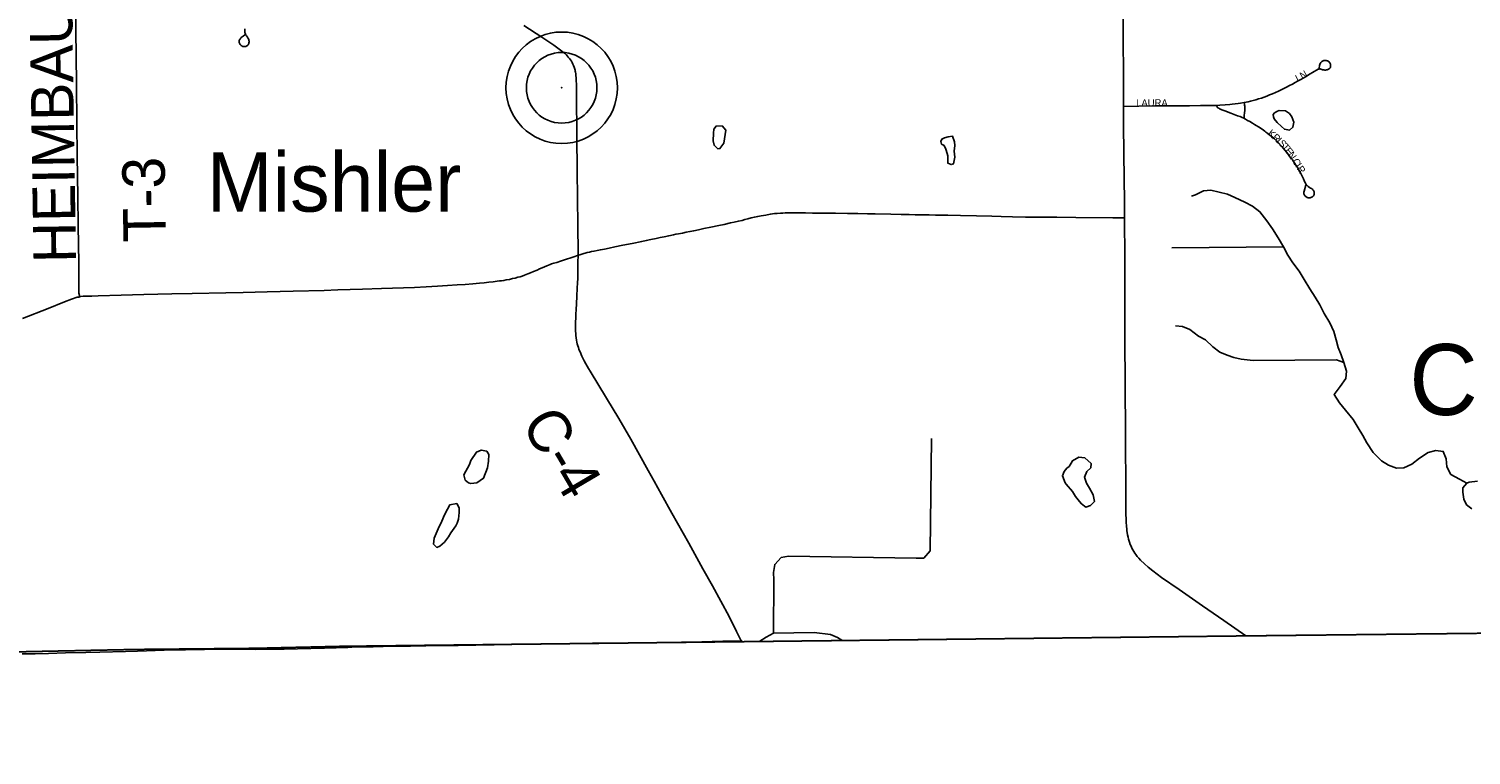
# Model space of a CAD drawing. Header units: feet. Extents: x 2113747 to 2516209, y 960708 to 1356798.
# Tile 7 of 253: x 2278979 to 2289153, y 1089893 to 1095012. Entities that reach past the tile are written whole.
import ezdxf

# ---------------------------------------------------------------- set-up
doc = ezdxf.new("R2010")
doc.units = ezdxf.units.FT
doc.header["$LTSCALE"] = 50
doc.header["$MEASUREMENT"] = 0
doc.linetypes.add('OhDOT_USTN3', pattern=[0.22, 0.165, -0.055])
for name, color, linetype in [('0_Xref', 7, 'Continuous'), ('GM_X_Adjacent_County', 251, 'OhDOT_USTN3'), ('GM_X_County', 251, 'OhDOT_USTN3'), ('GM_X_County_Road', 3, 'Continuous'), ('GM_X_County_Road_Text', 3, 'Continuous'), ('GM_X_Major_Lake', 5, 'Continuous'), ('GM_X_Major_Lake_Text', 5, 'Continuous'), ('GM_X_Minor_Lake', 5, 'Continuous'), ('GM_X_Minor_River', 5, 'Continuous'), ('GM_X_State_Route', 1, 'Continuous'), ('GM_X_Township', 251, 'OhDOT_USTN3'), ('GM_X_Township_Road', 4, 'Continuous'), ('GM_X_Township_Road_Text', 4, 'Continuous'), ('GM_X_Township_Subdivision', 4, 'Continuous'), ('GM_X_Township_Subdivision_Text', 4, 'Continuous'), ('GM_X_Unincorporated', 1, 'Continuous'), ('GM_X_Unincorporated_Location', 2, 'Continuous'), ('GM_X_Unincorporated_Text', 251, 'Continuous')]:
    doc.layers.add(name, color=color, linetype=linetype)
doc.styles.add('Styledgn030', font='dgn030.shx')
doc.styles.add('Styledgn031', font='dgn031.shx')

# ---------------------------------------------------------------- blocks, each defined once
blk = doc.blocks.new('Unicorp10')
at = {"layer": 'GM_X_Unincorporated'}
for radius in [393, 249]:
    blk.add_circle((0, 0), radius, dxfattribs=at)
blk = doc.blocks.new('POR')
at = {"layer": 'GM_X_Adjacent_County', "flags": 128}
blk.add_lwpolyline([(2346501, 996686), (2346283, 996665), (2345680, 996660), (2344145, 996646), (2344130, 996649), (2344060, 996659), (2344005, 996663), (2343946, 996664), (2343923, 996665), (2343899, 996665), (2343806, 996663), (2343772, 996662), (2343731, 996662), (2343640, 996661), (2343440, 996660), (2343358, 996661), (2343347, 996661), (2343337, 996662), (2343275, 996668), (2343254, 996670), (2343129, 996670), (2342883, 996665), (2342703, 996664), (2342492, 996666), (2342051, 996672), (2342025, 996674), (2342005, 996677), (2341988, 996683), (2338743, 996679), (2335510, 996692), (2333434, 996701), (2332100, 996700), (2329181, 996697), (2329152, 995411), (2329124, 994175), (2326840, 994249), (2326566, 994258), (2323302, 994364), (2318495, 994521), (2318418, 991580), (2318389, 990457), (2318357, 989169), (2318255, 985163), (2318188, 982547), (2318166, 981646), (2318061, 978159), (2317909, 973125), (2317887, 972409), (2317774, 968635), (2317750, 967874), (2315491, 967887), (2314260, 967896), (2311196, 967914), (2309088, 967943), (2307368, 967969), (2304256, 968014), (2303811, 968017), (2303354, 968019), (2303003, 968024), (2302648, 968030), (2302233, 968036), (2301830, 968022), (2300402, 968044), (2300069, 968049), (2297101, 968095), (2296592, 968103), (2292919, 968108), (2288216, 968150), (2287501, 968160), (2286951, 968168), (2285626, 968187), (2280722, 968218), (2272659, 968235), (2270238, 968238), (2265711, 968240), (2264331, 968240), (2260640, 968285), (2260946, 968539), (2261456, 968823), (2262477, 969650), (2262984, 969822), (2263502, 969934), (2264011, 970226), (2264085, 970742), (2263732, 971249), (2263225, 971652), (2263021, 971730), (2262781, 971821), (2262721, 971844), (2262214, 971872), (2261703, 971959), (2260105, 972490), (2259584, 972510), (2259079, 972653), (2258559, 972903), (2258050, 972955), (2257525, 973068), (2256998, 973008), (2256626, 972503), (2255796, 970471), (2255025, 968928), (2254521, 968572), (2253837, 968476), (2253355, 968407), (2252800, 968322), (2251259, 968089), (2245496, 967220), (2243670, 966925), (2240387, 966394), (2235785, 965650), (2235507, 965607), (2232817, 965186), (2232372, 965117), (2231408, 964969), (2231146, 964928), (2230233, 964788), (2224423, 963889), (2224410, 963887), (2223431, 963729), (2220392, 963239), (2216348, 962587), (2213677, 962155), (2211388, 961785), (2205329, 960811), (2204689, 960708), (2204662, 968294), (2204646, 972822), (2204646, 972877), (2204618, 980822), (2204600, 985576), (2204621, 987650), (2204548, 994125), (2204539, 995545), (2204528, 997304), (2204524, 998046), (2204498, 1002246), (2204460, 1006231), (2204446, 1007585), (2204396, 1012421), (2204391, 1012891), (2204405, 1018278), (2204394, 1019758), (2204396, 1020517), (2204379, 1020841), (2204391, 1021803), (2204388, 1022494), (2204388, 1022770), (2204388, 1022837), (2204387, 1023044), (2204303, 1026249), (2204359, 1029499), (2204344, 1030439), (2204262, 1034310), (2204255, 1035776), (2204229, 1040690), (2204199, 1046565), (2204184, 1049044), (2204131, 1055650), (2204109, 1058317), (2204108, 1058407), (2204102, 1059211), (2204097, 1059892), (2204085, 1062073), (2204074, 1062671), (2204592, 1062652), (2205426, 1062621), (2210448, 1062486), (2212077, 1062442), (2214252, 1062298), (2216024, 1062234), (2218716, 1062135), (2224371, 1061928), (2226221, 1061860), (2226856, 1061837), (2228638, 1061772), (2234873, 1061544), (2237828, 1061436), (2239174, 1061390), (2240259, 1061347), (2240479, 1061338), (2245773, 1061157), (2247613, 1061077), (2251064, 1060965), (2252022, 1060939), (2254917, 1060860), (2259350, 1060738), (2259905, 1060723), (2262069, 1060670), (2262468, 1060662), (2262494, 1060660), (2262578, 1060658), (2262905, 1060648), (2263523, 1060622), (2264179, 1060605), (2264764, 1060590), (2266030, 1060558), (2267009, 1060529), (2267105, 1064278), (2267119, 1064405), (2267123, 1064546), (2267218, 1067680), (2267224, 1068546), (2267310, 1072879), (2267407, 1076551), (2267570, 1083741), (2267583, 1084035), (2267594, 1084592), (2267628, 1085890), (2267674, 1087762), (2267760, 1089304), (2267778, 1090418), (2268200, 1090405), (2270733, 1090435), (2271751, 1090471), (2272585, 1090487), (2273842, 1090511), (2274067, 1090515), (2275300, 1090545), (2275354, 1090544), (2275965, 1090561), (2276111, 1090564), (2279737, 1090638), (2280571, 1090646), (2281184, 1090660), (2283974, 1090692), (2287536, 1090733), (2291695, 1090779), (2294190, 1090795), (2294565, 1090800), (2298147, 1090820), (2299145, 1090827), (2299895, 1090831), (2301402, 1090840), (2307056, 1090903), (2313863, 1090917), (2318107, 1090974), (2324108, 1091056), (2326732, 1091091), (2326938, 1091094), (2328615, 1091117), (2328725, 1091118), (2331837, 1091161), (2333216, 1091180), (2335157, 1091206), (2341799, 1091296), (2342697, 1091308), (2345661, 1091348), (2348514, 1091386), (2352195, 1091435), (2355371, 1091477), (2358848, 1091522), (2358880, 1089100), (2358989, 1081862), (2359077, 1075795), (2359100, 1074264), (2359117, 1073113), (2359120, 1072859), (2359123, 1070999), (2359121, 1070553), (2359149, 1069014), (2359151, 1068908), (2359157, 1068672), (2359167, 1068297), (2359175, 1067907), (2359177, 1067589), (2359186, 1066908), (2359192, 1066862), (2359197, 1066642), (2359199, 1066419), (2359201, 1066097), (2359204, 1065780), (2359209, 1065466), (2359220, 1064937), (2359220, 1064806), (2359227, 1064612), (2359227, 1064330), (2359261, 1063309), (2359263, 1063113), (2359267, 1062870), (2359287, 1061492), (2359309, 1060000), (2359372, 1054688), (2359375, 1054438), (2359384, 1053642), (2359405, 1051846), (2359411, 1051373), (2359435, 1049379), (2359498, 1044029), (2359500, 1043884), (2359531, 1041219), (2359561, 1038682), (2359563, 1038569), (2359598, 1035611), (2359633, 1032629), (2359687, 1028035), (2359700, 1026946), (2359745, 1022879), (2359781, 1019525), (2359871, 1011833), (2360041, 1004528), (2360047, 1003475), (2360075, 1000767), (2360086, 1000743), (2360092, 1000724), (2360095, 1000700), (2360092, 1000665), (2360090, 1000651), (2360085, 1000617), (2360080, 1000554), (2360079, 1000500), (2360082, 1000454), (2360084, 1000441), (2360087, 1000429), (2360088, 1000406), (2360088, 1000358), (2360097, 998033), (2360102, 996698), (2359652, 996691), (2358952, 996686), (2358943, 996687), (2358419, 996691), (2358033, 996691), (2357318, 996684), (2357119, 996682), (2357033, 996681), (2356729, 996679), (2356356, 996674), (2355850, 996669), (2355636, 996665), (2355399, 996667), (2355207, 996668), (2354923, 996669), (2354630, 996666), (2354311, 996664), (2353876, 996661), (2353810, 996664), (2353790, 996667), (2353730, 996667), (2353580, 996667), (2353354, 996664), (2353227, 996661), (2352936, 996661), (2352543, 996665), (2351984, 996653), (2350868, 996644), (2350165, 996644), (2349779, 996645), (2349617, 996647), (2349487, 996647), (2349403, 996652), (2349327, 996658), (2349265, 996660), (2349206, 996662), (2349161, 996661), (2349080, 996658), (2348736, 996661), (2347330, 996649), (2347068, 996654), (2346837, 996655), (2346771, 996660), (2346660, 996673), (2346582, 996686), (2346523, 996692), (2346501, 996686)], dxfattribs=at)
at = {"layer": 'GM_X_County', "flags": 128}
blk.add_lwpolyline([(2353397, 1222451), (2356858, 1222526), (2358764, 1222568), (2364180, 1222723), (2365829, 1222755), (2369645, 1222836), (2372194, 1222881), (2374472, 1222924), (2379690, 1223029), (2379735, 1219826), (2379742, 1219374), (2379833, 1216178), (2380014, 1209139), (2380003, 1203413), (2380022, 1202249), (2380179, 1195356), (2380181, 1194352), (2380359, 1187412), (2380412, 1186569), (2380419, 1184193), (2380463, 1181823), (2380682, 1170163), (2380746, 1166807), (2380771, 1165044), (2380824, 1161382), (2380824, 1161039), (2380878, 1157552), (2380892, 1156694), (2381026, 1152330), (2381034, 1152023), (2381158, 1145150), (2381235, 1140057), (2381269, 1137568), (2381334, 1132856), (2381336, 1132676), (2381343, 1132210), (2381380, 1130882), (2381388, 1130504), (2381409, 1129491), (2381422, 1128859), (2381524, 1123853), (2381544, 1122872), (2381624, 1118858), (2381679, 1116097), (2382044, 1104151), (2382074, 1096083), (2382125, 1091787), (2380307, 1091766), (2379221, 1091753), (2378988, 1091751), (2374063, 1091696), (2368829, 1091637), (2365146, 1091594), (2364291, 1091584), (2363494, 1091575), (2360811, 1091544), (2360599, 1091542), (2358848, 1091522), (2355371, 1091477), (2352195, 1091435), (2348514, 1091386), (2345661, 1091348), (2342697, 1091308), (2341799, 1091296), (2335157, 1091206), (2333216, 1091180), (2331837, 1091161), (2328725, 1091118), (2328615, 1091117), (2326938, 1091094), (2326732, 1091091), (2324108, 1091056), (2318107, 1090974), (2313863, 1090917), (2307056, 1090903), (2301402, 1090840), (2299895, 1090831), (2299145, 1090827), (2298147, 1090820), (2294565, 1090800), (2294190, 1090795), (2291695, 1090779), (2287536, 1090733), (2283974, 1090692), (2281184, 1090660), (2280571, 1090646), (2279737, 1090638), (2276111, 1090564), (2275965, 1090561), (2275354, 1090544), (2275300, 1090545), (2274067, 1090515), (2274049, 1092053), (2274045, 1093010), (2274019, 1094549), (2274003, 1096382), (2273944, 1101977), (2273923, 1103969), (2273928, 1105260), (2273895, 1107881), (2273890, 1108659), (2273892, 1109492), (2273890, 1109708), (2273889, 1109866), (2273885, 1110318), (2273884, 1110420), (2273881, 1110748), (2273878, 1111173), (2273872, 1111794), (2273868, 1112294), (2273861, 1113069), (2273860, 1113281), (2273857, 1113575), (2273857, 1113636), (2273852, 1114201), (2273851, 1114281), (2273848, 1114656), (2273845, 1115019), (2273878, 1116829), (2273877, 1118817), (2273859, 1119170), (2273866, 1121327), (2273809, 1124393), (2273800, 1125028), (2273794, 1125938), (2273794, 1126045), (2273791, 1126395), (2273784, 1127599), (2273782, 1127896), (2273782, 1128013), (2273776, 1128908), (2273762, 1131307), (2273735, 1134958), (2273727, 1137672), (2273708, 1143906), (2273707, 1144117), (2273652, 1147706), (2273648, 1148193), (2273645, 1148717), (2273636, 1149823), (2273632, 1150488), (2273596, 1155295), (2273585, 1158808), (2273560, 1160546), (2273539, 1163372), (2273486, 1167056), (2273465, 1168621), (2273462, 1168895), (2273426, 1173044), (2273428, 1173104), (2273415, 1174720), (2273392, 1176176), (2273394, 1176620), (2273384, 1177023), (2273358, 1177776), (2273351, 1179125), (2273359, 1179654), (2273321, 1182083), (2273216, 1187364), (2273164, 1190519), (2273176, 1191453), (2273228, 1192712), (2273152, 1195400), (2273193, 1198453), (2273071, 1206556), (2272991, 1215563), (2272975, 1216501), (2272977, 1217406), (2272968, 1218487), (2272962, 1219225), (2272959, 1219527), (2272955, 1219996), (2272952, 1220381), (2272949, 1220734), (2272946, 1221095), (2272941, 1221646), (2274226, 1221624), (2276584, 1221584), (2279436, 1221567), (2287284, 1221586), (2287634, 1221587), (2288155, 1221588), (2289133, 1221589), (2291838, 1221592), (2294724, 1221588), (2295595, 1221591), (2298613, 1221605), (2299175, 1221609), (2303374, 1221676), (2308426, 1221766), (2313088, 1221841), (2315600, 1221874), (2319071, 1221920), (2326584, 1222061), (2327982, 1222076), (2333341, 1222133), (2335682, 1222157), (2338510, 1222201), (2341239, 1222245), (2343737, 1222286), (2344324, 1222288), (2349300, 1222361), (2350843, 1222395), (2353397, 1222451)], dxfattribs=at)
at = {"layer": 'GM_X_County_Road', "flags": 128}
for points in [[(2282854, 1093416), (2282854, 1093438), (2282851, 1093623), (2282849, 1093820), (2282847, 1094008), (2282845, 1094255), (2282845, 1094338), (2282843, 1094465), (2282843, 1094573), (2282843, 1094601), (2282842, 1094627), (2282841, 1094641), (2282840, 1094656), (2282840, 1094668), (2282838, 1094683), (2282837, 1094696), (2282836, 1094706), (2282834, 1094713), (2282833, 1094720), (2282830, 1094729), (2282828, 1094736), (2282825, 1094743), (2282821, 1094753), (2282817, 1094763), (2282811, 1094774), (2282806, 1094784), (2282799, 1094794), (2282792, 1094804), (2282784, 1094813), (2282777, 1094821), (2282771, 1094829), (2282764, 1094835), (2282751, 1094846), (2282740, 1094855), (2282683, 1094897), (2282598, 1094954), (2282471, 1095037)], [(2284003, 1090698), (2283972, 1090764), (2283920, 1090871), (2283802, 1091085), (2283734, 1091205), (2283634, 1091386), (2283515, 1091598), (2283442, 1091729), (2283390, 1091823), (2283348, 1091898), (2283225, 1092119), (2283140, 1092266), (2283054, 1092408), (2282939, 1092599), (2282927, 1092619), (2282909, 1092651), (2282897, 1092672), (2282887, 1092691), (2282880, 1092705), (2282875, 1092717), (2282870, 1092730), (2282864, 1092743), (2282860, 1092755), (2282857, 1092765), (2282852, 1092778), (2282848, 1092791), (2282845, 1092804), (2282842, 1092818), (2282840, 1092834), (2282838, 1092850), (2282837, 1092864), (2282835, 1092881), (2282835, 1092896), (2282835, 1092911), (2282835, 1092927), (2282836, 1092947), (2282837, 1092973), (2282838, 1093001), (2282839, 1093034), (2282842, 1093075), (2282845, 1093129), (2282848, 1093184), (2282850, 1093221), (2282852, 1093253), (2282853, 1093284), (2282853, 1093315), (2282853, 1093365), (2282854, 1093416)], [(2280579, 1090638), (2280691, 1090639), (2280780, 1090640), (2280874, 1090642), (2281065, 1090647), (2281229, 1090652)], [(2281229, 1090652), (2281257, 1090653), (2281407, 1090657), (2281549, 1090660), (2281672, 1090662), (2281780, 1090663), (2281894, 1090665), (2282008, 1090666), (2282133, 1090668), (2282261, 1090670), (2282385, 1090674), (2282493, 1090676), (2282641, 1090678), (2282797, 1090680), (2282955, 1090681), (2283100, 1090682), (2283280, 1090684), (2283451, 1090687), (2283583, 1090689), (2283727, 1090692), (2283800, 1090693), (2283875, 1090695), (2283920, 1090696), (2283968, 1090697), (2284003, 1090698), (2284011, 1090699)], [(2278932, 1090606), (2279024, 1090608), (2279118, 1090610), (2279237, 1090613), (2279382, 1090616), (2279480, 1090618), (2279660, 1090624), (2279745, 1090626)], [(2279745, 1090626), (2279933, 1090632), (2280084, 1090635), (2280218, 1090637), (2280322, 1090639), (2280454, 1090639), (2280579, 1090638)]]:
    blk.add_lwpolyline(points, dxfattribs=at)
at = {"layer": 'GM_X_Major_Lake', "flags": 128}
blk.add_lwpolyline([(2289197, 1091823), (2289139, 1091818), (2289122, 1091810), (2289095, 1091776), (2289095, 1091746), (2289101, 1091696), (2289121, 1091658), (2289159, 1091628)], dxfattribs=at)
at = {"layer": 'GM_X_Minor_Lake'}
for p, q in [((2287787, 1094433), (2287767, 1094421)), ((2283809, 1094278), (2283807, 1094224)), ((2285450, 1094157), (2285462, 1094116)), ((2282087, 1091941), (2282048, 1091868)), ((2286296, 1091802), (2286341, 1091750)), ((2281955, 1091460), (2281992, 1091508))]:
    blk.add_line(p, q, dxfattribs=at)
at = {"layer": 'GM_X_Minor_Lake', "flags": 128}
for points in [[(2287767, 1094421), (2287757, 1094409), (2287758, 1094391), (2287764, 1094377), (2287784, 1094353), (2287816, 1094325), (2287836, 1094305), (2287872, 1094299), (2287896, 1094319), (2287902, 1094355), (2287889, 1094391), (2287873, 1094415), (2287843, 1094435), (2287799, 1094437), (2287787, 1094433)], [(2283807, 1094224), (2283813, 1094192), (2283840, 1094166), (2283854, 1094168), (2283881, 1094207), (2283887, 1094237), (2283895, 1094299), (2283869, 1094329), (2283827, 1094327), (2283811, 1094304), (2283809, 1094278)], [(2285462, 1094116), (2285462, 1094065), (2285486, 1094055), (2285502, 1094061), (2285510, 1094107), (2285507, 1094151), (2285511, 1094189), (2285509, 1094215), (2285495, 1094255), (2285463, 1094251), (2285439, 1094245), (2285419, 1094235), (2285413, 1094218), (2285417, 1094200), (2285437, 1094189), (2285447, 1094163), (2285450, 1094157)], [(2282048, 1091868), (2282056, 1091832), (2282080, 1091812), (2282096, 1091808), (2282140, 1091813), (2282187, 1091845), (2282215, 1091917), (2282221, 1091965), (2282223, 1092013), (2282209, 1092035), (2282171, 1092043), (2282137, 1092029), (2282097, 1091969), (2282087, 1091941)], [(2282087, 1091941), (2282097, 1091969), (2282137, 1092029), (2282171, 1092043), (2282209, 1092035), (2282223, 1092013), (2282221, 1091965), (2282215, 1091917), (2282187, 1091845), (2282140, 1091813), (2282096, 1091808), (2282080, 1091812), (2282056, 1091832), (2282048, 1091868), (2282048, 1091869)], [(2286341, 1091750), (2286363, 1091716), (2286391, 1091680), (2286405, 1091664), (2286435, 1091640), (2286469, 1091652), (2286497, 1091681), (2286486, 1091727), (2286462, 1091775), (2286440, 1091809), (2286426, 1091851), (2286442, 1091893), (2286470, 1091917), (2286472, 1091949), (2286427, 1091989), (2286385, 1091992), (2286342, 1091968), (2286332, 1091950), (2286318, 1091928), (2286302, 1091916), (2286282, 1091892), (2286270, 1091862), (2286290, 1091812), (2286296, 1091802)], [(2281992, 1091508), (2282001, 1091528), (2282011, 1091556), (2282015, 1091604), (2282015, 1091636), (2281998, 1091666), (2281949, 1091658), (2281933, 1091627), (2281911, 1091587), (2281893, 1091543), (2281867, 1091487), (2281838, 1091423), (2281834, 1091379), (2281858, 1091357), (2281878, 1091365), (2281912, 1091395), (2281940, 1091431), (2281955, 1091460)]]:
    blk.add_lwpolyline(points, dxfattribs=at)
at = {"layer": 'GM_X_Minor_River', "flags": 128}
for points in [[(2289122, 1091810), (2289071, 1091838), (2289009, 1091872), (2288982, 1091924), (2288976, 1091982), (2288956, 1092034), (2288904, 1092041), (2288850, 1092027), (2288790, 1091987), (2288735, 1091944), (2288679, 1091918), (2288627, 1091916), (2288571, 1091936), (2288521, 1091967), (2288461, 1092027), (2288418, 1092093), (2288390, 1092147), (2288356, 1092201), (2288320, 1092259), (2288266, 1092324), (2288225, 1092376), (2288187, 1092436), (2288229, 1092491), (2288269, 1092547), (2288274, 1092599), (2288256, 1092661), (2288236, 1092715), (2288214, 1092767), (2288200, 1092819), (2288185, 1092879), (2288157, 1092941), (2288117, 1093005), (2288085, 1093067), (2288053, 1093122), (2288016, 1093180), (2287976, 1093246), (2287940, 1093304), (2287896, 1093364), (2287860, 1093416), (2287829, 1093476), (2287793, 1093538), (2287753, 1093602), (2287713, 1093659), (2287663, 1093723), (2287610, 1093763), (2287556, 1093791), (2287486, 1093824), (2287434, 1093846), (2287318, 1093874), (2287266, 1093871), (2287209, 1093843), (2287181, 1093833)], [(2287829, 1093476), (2287041, 1093469)], [(2288256, 1092661), (2288204, 1092679), (2287615, 1092675), (2287532, 1092685), (2287480, 1092696), (2287433, 1092713), (2287381, 1092733), (2287331, 1092772), (2287279, 1092820), (2287229, 1092846), (2287169, 1092892), (2287117, 1092913), (2287067, 1092919)], [(2284135, 1090696), (2284180, 1090724), (2284231, 1090752), (2284234, 1091128), (2284232, 1091180), (2284241, 1091237), (2284287, 1091287), (2284339, 1091295), (2285238, 1091282), (2285292, 1091282), (2285336, 1091332), (2285346, 1092125)], [(2284231, 1090752), (2284520, 1090757), (2284633, 1090744), (2284683, 1090722), (2284715, 1090703)]]:
    blk.add_lwpolyline(points, dxfattribs=at)
at = {"layer": 'GM_X_State_Route', "flags": 128}
blk.add_lwpolyline([(2287564, 1090734), (2287409, 1090842), (2287258, 1090946), (2287093, 1091060), (2286970, 1091146), (2286909, 1091191), (2286874, 1091218), (2286848, 1091241), (2286821, 1091268), (2286809, 1091281), (2286798, 1091294), (2286789, 1091307), (2286781, 1091317), (2286773, 1091328), (2286767, 1091339), (2286760, 1091351), (2286754, 1091365), (2286749, 1091378), (2286743, 1091393), (2286740, 1091402), (2286736, 1091416), (2286733, 1091429), (2286729, 1091446), (2286726, 1091461), (2286725, 1091473), (2286724, 1091487), (2286722, 1091505), (2286720, 1091537), (2286719, 1091559), (2286718, 1091590), (2286718, 1091638), (2286718, 1091852), (2286716, 1092036), (2286714, 1092214), (2286712, 1092452), (2286711, 1092881), (2286710, 1093044), (2286710, 1093178), (2286710, 1093393), (2286708, 1093680), (2286707, 1093792), (2286704, 1094129), (2286702, 1094342), (2286701, 1094466), (2286700, 1094743), (2286699, 1094887), (2286698, 1095196)], dxfattribs=at)
at = {"layer": 'GM_X_Township', "flags": 128}
blk.add_lwpolyline([(2273939, 1118799), (2275473, 1118800), (2276682, 1118792), (2278026, 1118784), (2278095, 1118774), (2278181, 1118783), (2279102, 1118777), (2279390, 1118776), (2284462, 1118744), (2286495, 1118732), (2291590, 1118700), (2291694, 1118700), (2298613, 1118657), (2299080, 1118654), (2299073, 1112956), (2299072, 1110035), (2299092, 1106995), (2299110, 1104924), (2299110, 1104784), (2299121, 1100750), (2299131, 1096372), (2299145, 1090827), (2298147, 1090820), (2294565, 1090800), (2294190, 1090795), (2291695, 1090779), (2287536, 1090733), (2283974, 1090692), (2281184, 1090660), (2280571, 1090646), (2279737, 1090638), (2276111, 1090564), (2275965, 1090561), (2275354, 1090544), (2275300, 1090545), (2274067, 1090515), (2274049, 1092053), (2274045, 1093010), (2274019, 1094549), (2274003, 1096382), (2273944, 1101977), (2273923, 1103969), (2273928, 1105260), (2273895, 1107881), (2273890, 1108659), (2273892, 1109492), (2273890, 1109708), (2273889, 1109866), (2273885, 1110318), (2273884, 1110420), (2273881, 1110748), (2273878, 1111173), (2273872, 1111794), (2273868, 1112294), (2273861, 1113069), (2273860, 1113281), (2273857, 1113575), (2273857, 1113636), (2273852, 1114201), (2273851, 1114281), (2273848, 1114656), (2273845, 1115019), (2273878, 1116829), (2273877, 1118817), (2273939, 1118799)], dxfattribs=at)
at = {"layer": 'GM_X_Township_Road', "flags": 128}
for points in [[(2279337, 1093123), (2279336, 1093133), (2279333, 1093148), (2279332, 1093157), (2279332, 1093165), (2279332, 1093178), (2279331, 1093364), (2279327, 1093623), (2279325, 1093831), (2279320, 1094118), (2279318, 1094348), (2279316, 1094624), (2279313, 1094819), (2279310, 1095000), (2279308, 1095197), (2279305, 1095409), (2279303, 1095589)], [(2283954, 1093650), (2283955, 1093650), (2283985, 1093657), (2284010, 1093662), (2284031, 1093668), (2284052, 1093673), (2284074, 1093679), (2284098, 1093685), (2284121, 1093690), (2284146, 1093695), (2284177, 1093700), (2284209, 1093705), (2284224, 1093708), (2284240, 1093710), (2284257, 1093711), (2284282, 1093714), (2284298, 1093714), (2284315, 1093715), (2284330, 1093716), (2284349, 1093716), (2284387, 1093716), (2284417, 1093715), (2284458, 1093715), (2284506, 1093714), (2284602, 1093713), (2284670, 1093713), (2284753, 1093711), (2284827, 1093710), (2284896, 1093709), (2284950, 1093708), (2285060, 1093706), (2285132, 1093704), (2285188, 1093703), (2285232, 1093702), (2285276, 1093702), (2285331, 1093701), (2285375, 1093700), (2285417, 1093699), (2285461, 1093699), (2285551, 1093697), (2285663, 1093694), (2285772, 1093691), (2285837, 1093689), (2285919, 1093688), (2286010, 1093686), (2286231, 1093684), (2286364, 1093683), (2286626, 1093681), (2286680, 1093680), (2286708, 1093680)], [(2282854, 1093416), (2282867, 1093420), (2282881, 1093425), (2282893, 1093429), (2282904, 1093432), (2282918, 1093435), (2282934, 1093439), (2282948, 1093442), (2282967, 1093446), (2282988, 1093450), (2283011, 1093455), (2283040, 1093460), (2283074, 1093467), (2283112, 1093475), (2283170, 1093487), (2283236, 1093500), (2283303, 1093514), (2283335, 1093520), (2283366, 1093527), (2283405, 1093535), (2283433, 1093541), (2283461, 1093547), (2283493, 1093554), (2283526, 1093560), (2283543, 1093564), (2283562, 1093568), (2283591, 1093573), (2283617, 1093578), (2283642, 1093583), (2283670, 1093589), (2283703, 1093596), (2283740, 1093604), (2283790, 1093614), (2283846, 1093626), (2283885, 1093634), (2283928, 1093644), (2283954, 1093650)], [(2281333, 1093178), (2281467, 1093182), (2281700, 1093190), (2281782, 1093194), (2281861, 1093198), (2281932, 1093202), (2282001, 1093207), (2282058, 1093211), (2282112, 1093215), (2282159, 1093219), (2282192, 1093222), (2282224, 1093226), (2282254, 1093229), (2282284, 1093233), (2282299, 1093235), (2282314, 1093237), (2282329, 1093239), (2282347, 1093242), (2282369, 1093246), (2282392, 1093252), (2282409, 1093256), (2282429, 1093261), (2282444, 1093265), (2282460, 1093270), (2282475, 1093275), (2282487, 1093280), (2282499, 1093285), (2282518, 1093292), (2282538, 1093301), (2282564, 1093312), (2282582, 1093320), (2282600, 1093328), (2282616, 1093335), (2282632, 1093342), (2282644, 1093347), (2282657, 1093351), (2282667, 1093355), (2282683, 1093360), (2282703, 1093366), (2282729, 1093375), (2282750, 1093381), (2282772, 1093388), (2282802, 1093398), (2282830, 1093408), (2282854, 1093416)], [(2278935, 1092971), (2279115, 1093042), (2279232, 1093088), (2279281, 1093107), (2279295, 1093112), (2279307, 1093116), (2279320, 1093120), (2279332, 1093122), (2279337, 1093123)], [(2279337, 1093123), (2279347, 1093125), (2279362, 1093127), (2279379, 1093128), (2279397, 1093128), (2279423, 1093129), (2279468, 1093130), (2279631, 1093135), (2279790, 1093139), (2279987, 1093144), (2280131, 1093147), (2280368, 1093152), (2280492, 1093154), (2280661, 1093159), (2280844, 1093163), (2281063, 1093169), (2281158, 1093172), (2281247, 1093175), (2281333, 1093178)]]:
    blk.add_lwpolyline(points, dxfattribs=at)
at = {"layer": 'GM_X_Township_Subdivision', "flags": 128}
for points in [[(2280503, 1094970), (2280491, 1094961), (2280483, 1094955), (2280478, 1094951), (2280474, 1094947), (2280471, 1094943), (2280468, 1094938), (2280466, 1094934), (2280464, 1094930), (2280464, 1094926), (2280464, 1094923), (2280464, 1094919), (2280464, 1094915), (2280465, 1094911), (2280467, 1094907), (2280469, 1094903), (2280472, 1094899), (2280476, 1094895), (2280481, 1094892), (2280487, 1094889), (2280493, 1094887), (2280500, 1094887), (2280505, 1094887), (2280510, 1094889), (2280517, 1094892), (2280521, 1094895), (2280526, 1094900), (2280529, 1094905), (2280530, 1094909), (2280532, 1094914), (2280533, 1094920), (2280533, 1094926), (2280532, 1094931), (2280530, 1094938), (2280526, 1094945), (2280521, 1094953), (2280515, 1094962), (2280511, 1094968), (2280507, 1094975), (2280505, 1094981), (2280504, 1094987), (2280503, 1094999), (2280504, 1095013)], [(2287552, 1094492), (2287581, 1094498), (2287597, 1094502), (2287616, 1094507), (2287635, 1094512), (2287654, 1094518), (2287674, 1094524), (2287692, 1094531), (2287712, 1094538), (2287731, 1094546), (2287752, 1094554), (2287773, 1094563), (2287794, 1094573), (2287814, 1094582), (2287831, 1094591), (2287850, 1094601), (2287871, 1094612), (2287893, 1094623), (2287911, 1094633), (2287929, 1094644), (2287951, 1094656), (2287984, 1094675), (2288017, 1094694), (2288034, 1094704), (2288073, 1094727), (2288078, 1094729), (2288084, 1094730), (2288089, 1094730), (2288094, 1094728), (2288099, 1094726), (2288105, 1094724), (2288113, 1094723), (2288120, 1094722), (2288126, 1094722), (2288133, 1094723), (2288138, 1094724), (2288143, 1094725), (2288148, 1094727), (2288151, 1094730), (2288155, 1094733), (2288158, 1094738), (2288160, 1094742), (2288161, 1094746), (2288161, 1094750), (2288161, 1094755), (2288161, 1094760), (2288160, 1094764), (2288158, 1094768), (2288157, 1094772), (2288154, 1094776), (2288151, 1094779), (2288148, 1094781), (2288144, 1094784), (2288140, 1094786), (2288136, 1094787), (2288132, 1094788), (2288128, 1094789), (2288124, 1094789), (2288120, 1094789), (2288115, 1094788), (2288109, 1094786), (2288105, 1094785), (2288101, 1094782), (2288097, 1094779), (2288094, 1094775), (2288091, 1094771), (2288088, 1094767), (2288085, 1094760), (2288083, 1094753), (2288080, 1094734)], [(2286701, 1094466), (2286810, 1094467), (2286922, 1094469), (2287011, 1094470), (2287091, 1094470), (2287167, 1094470), (2287244, 1094471), (2287297, 1094471), (2287341, 1094472), (2287359, 1094473)], [(2287359, 1094473), (2287381, 1094474), (2287417, 1094476), (2287450, 1094479), (2287468, 1094481), (2287489, 1094483), (2287509, 1094485), (2287527, 1094488), (2287552, 1094492)], [(2287550, 1094382), (2287550, 1094382), (2287537, 1094387), (2287523, 1094394), (2287506, 1094400), (2287457, 1094418), (2287415, 1094434), (2287394, 1094441), (2287385, 1094445), (2287379, 1094448), (2287373, 1094452), (2287367, 1094456), (2287365, 1094459), (2287362, 1094463), (2287360, 1094468), (2287359, 1094473)], [(2287550, 1094382), (2287551, 1094386), (2287552, 1094393), (2287553, 1094401), (2287555, 1094420), (2287556, 1094437), (2287557, 1094458), (2287556, 1094467), (2287555, 1094474), (2287554, 1094484), (2287552, 1094492)], [(2287988, 1093910), (2287975, 1093868), (2287974, 1093862), (2287973, 1093858), (2287974, 1093853), (2287974, 1093850), (2287975, 1093845), (2287977, 1093841), (2287980, 1093837), (2287982, 1093834), (2287986, 1093830), (2287990, 1093827), (2287993, 1093825), (2287997, 1093823), (2288003, 1093821), (2288008, 1093821), (2288013, 1093821), (2288018, 1093821), (2288023, 1093823), (2288028, 1093825), (2288034, 1093828), (2288039, 1093832), (2288042, 1093836), (2288044, 1093840), (2288045, 1093844), (2288046, 1093848), (2288046, 1093852), (2288046, 1093857), (2288045, 1093863), (2288043, 1093867), (2288041, 1093872), (2288037, 1093877), (2288033, 1093882), (2288028, 1093886), (2288021, 1093890), (2288013, 1093895), (2288004, 1093901), (2287997, 1093907), (2287993, 1093911), (2287989, 1093916), (2287984, 1093925), (2287978, 1093937), (2287970, 1093955), (2287961, 1093973), (2287952, 1093992), (2287945, 1094004), (2287938, 1094016), (2287932, 1094027), (2287925, 1094040), (2287917, 1094052), (2287909, 1094063), (2287901, 1094077), (2287892, 1094089), (2287884, 1094099), (2287875, 1094111), (2287866, 1094122), (2287859, 1094132), (2287851, 1094142), (2287841, 1094155), (2287830, 1094168), (2287818, 1094182), (2287810, 1094191), (2287795, 1094207), (2287779, 1094224), (2287766, 1094236), (2287751, 1094249), (2287734, 1094263), (2287719, 1094275), (2287706, 1094285), (2287697, 1094292), (2287688, 1094299), (2287672, 1094310), (2287653, 1094322), (2287637, 1094332), (2287625, 1094339), (2287612, 1094347), (2287593, 1094358), (2287576, 1094367), (2287562, 1094375), (2287550, 1094382)]]:
    blk.add_lwpolyline(points, dxfattribs=at)
at = {"layer": 'GM_X_Unincorporated_Location'}
blk.add_point((2282738, 1094597), dxfattribs=at)
at = {"color": 7, "linetype": 'Continuous', "lineweight": 0}
blk.add_blockref('Unicorp10', (2282738, 1094597), dxfattribs=at)
at = {"layer": 'GM_X_County_Road_Text', "insert": (2282444, 1092228), "char_height": 300, "attachment_point": 7, "rotation": 300.5238, "line_spacing_factor": 0.8, "style": 'Styledgn030'}
blk.add_mtext('{\\Fdgn000|c0;\\C256;C-4}', dxfattribs=at)
at = {"layer": 'GM_X_Major_Lake_Text', "insert": (2288717, 1092465), "char_height": 500.18, "attachment_point": 4, "rotation": 359.9737, "line_spacing_factor": 0.8, "style": 'Styledgn031'}
blk.add_mtext('{\\Fdgn000|c0;\\W1;\\C256;Congress}', dxfattribs=at)
at = {"layer": 'GM_X_Township_Road_Text', "char_height": 300, "attachment_point": 7, "line_spacing_factor": 0.8, "style": 'Styledgn030'}
for s, insert, rotation in [('{\\Fdgn000|c0;\\C256;HEIMBAUGH}', (2279317, 1093364), 90.8989), ('{\\Fdgn000|c0;\\C256;T-3}', (2279951, 1093510), 90.943)]:
    blk.add_mtext(s, dxfattribs=dict(at, insert=insert, rotation=rotation))
at = {"layer": 'GM_X_Township_Subdivision_Text', "char_height": 50, "attachment_point": 7, "line_spacing_factor": 0.8, "style": 'Styledgn030'}
for s, insert, rotation in [('{\\Fdgn000|c0;\\C256;N}', (2287962, 1094655), 29.943), ('{\\Fdgn000|c0;\\C256;L}', (2287929, 1094637), 27.6892), ('{\\Fdgn000|c0;\\C256;LAURA}', (2286790, 1094465), 0), ('{\\Fdgn000|c0;\\C256;K}', (2287714, 1094269), 320.5722), ('{\\Fdgn000|c0;\\C256;R}', (2287746, 1094242), 317.4567), ('{\\Fdgn000|c0;\\C256;I}', (2287775, 1094215), 315.773), ('{\\Fdgn000|c0;\\C256;S}', (2287790, 1094201), 314.1691), ('{\\Fdgn000|c0;\\C256;T}', (2287814, 1094177), 311.0458), ('{\\Fdgn000|c0;\\C256;E}', (2287836, 1094151), 308.9713), ('{\\Fdgn000|c0;\\C256;N}', (2287857, 1094125), 304.6357), ('{\\Fdgn000|c0;\\C256;C}', (2287888, 1094079), 302.4572), ('{\\Fdgn000|c0;\\C256;I}', (2287910, 1094046), 302.4628), ('{\\Fdgn000|c0;\\C256;R}', (2287921, 1094027), 302.4827)]:
    blk.add_mtext(s, dxfattribs=dict(at, insert=insert, rotation=rotation))
at = {"layer": 'GM_X_Unincorporated_Text', "insert": (2280234, 1093718), "char_height": 417, "attachment_point": 7, "rotation": 0, "line_spacing_factor": 0.8, "style": 'Styledgn030'}
blk.add_mtext('{\\Fdgn000|c0;\\C256;Mishler}', dxfattribs=at)

msp = doc.modelspace()

# ---------------------------------------------------------------- block references
at = {"layer": '0_Xref'}
msp.add_blockref('POR', (0, 0), dxfattribs=at)

doc.saveas('drawing.dxf')
